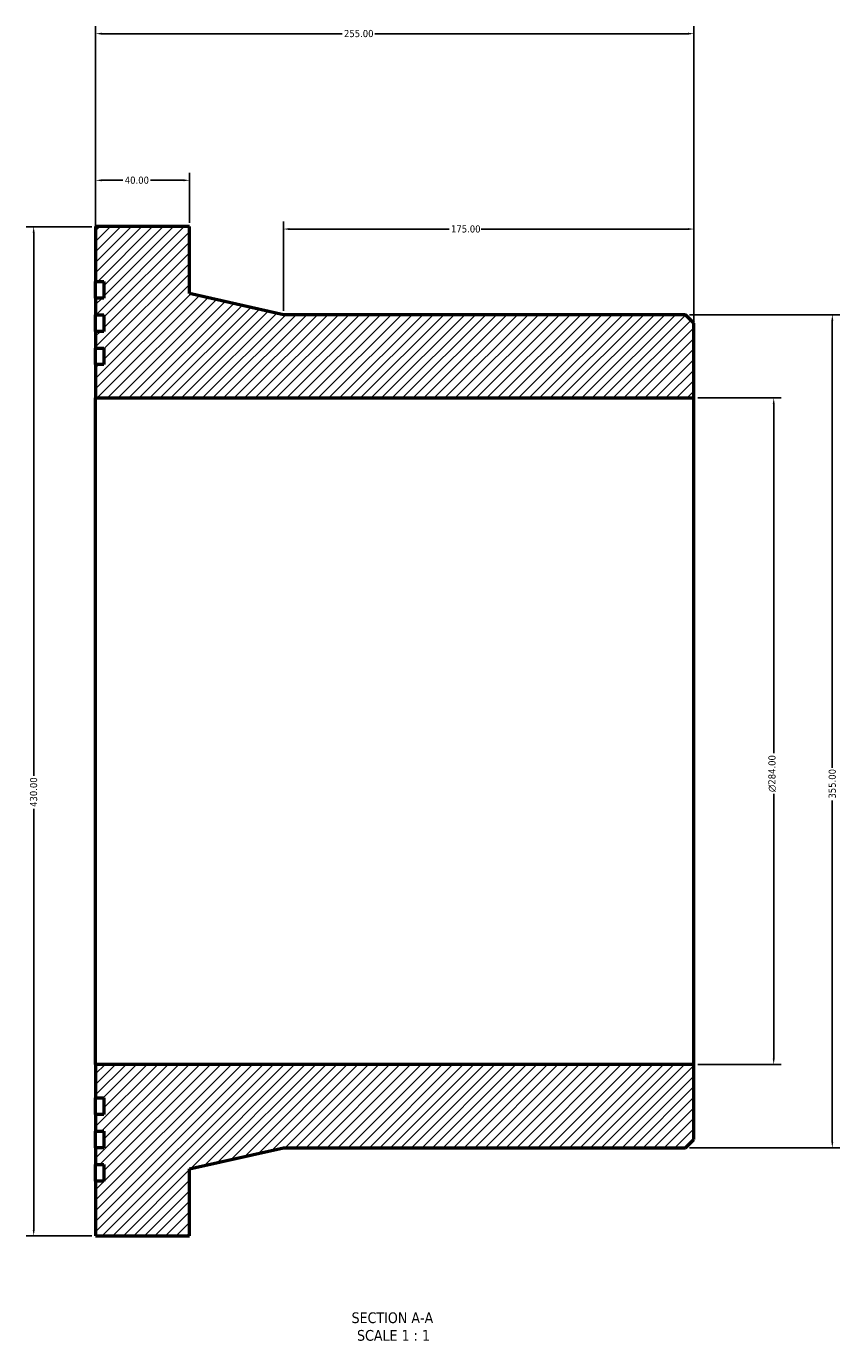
# Model space of a CAD drawing. Header units: millimetres. Extents: x -466 to 1174, y -1011 to 1358.
# Tile 1 of 3: x 288 to 635, y -1011 to -453. Entities that reach past the tile are written whole.
import ezdxf

# ---------------------------------------------------------------- set-up
doc = ezdxf.new("R2010")
doc.units = ezdxf.units.MM
for name, color, linetype, lineweight in [('Dimension (ANSI)', 7, 'Continuous', 25), ('Hatch (ANSI)', 7, 'Continuous', 18), ('Symbol (ANSI)', 7, 'Continuous', 25), ('Visible (ANSI)', 7, 'Continuous', 50)]:
    doc.layers.add(name, color=color, linetype=linetype, lineweight=lineweight)
doc.styles.add('Label Text (ANSI)', font='tahoma.ttf')
doc.styles.add('Note Text (ANSI)', font='tahoma.ttf')
doc.dimstyles.new('Default - mm (ANSI)', dxfattribs={"dimtxt": 3.048, "dimasz": 2.5, "dimexe": 3.175, "dimexo": 1.6002, "dimgap": 0.8, "dimtad": 0, "dimtoh": 1, "dimrnd": 1e-08, "dimzin": 4, "dimdsep": 46, "dimtxsty": 'Note Text (ANSI)', "dimcen": 0.09, "dimdle": 10, "dimclrd": 256, "dimclre": 256, "dimclrt": 256, "dimadec": 1, "dimazin": 1, "dimtfac": 1, "dimtofl": 0, "dimtmove": 0, "dimatfit": 3, "dimfxl": 1, "dimtolj": 1, "dimtzin": 4, "dimlwd": -1, "dimlwe": -1, "dimarcsym": 0})

# ---------------------------------------------------------------- blocks, each defined once
blk = doc.blocks.new('*D7')
at = {"layer": 'Defpoints', "color": 0, "transparency": 16777216}
for p in [(572.85, -611), (572.85, -895), (606.85, -895)]:
    blk.add_point(p, dxfattribs=at)
at = {"layer": 'Dimension (ANSI)', "transparency": 16777216}
for p, q in [((574.45, -611), (610.02, -611)), ((606.85, -613.5), (606.85, -762.28)), ((606.85, -892.5), (606.85, -779.71)), ((574.45, -895), (610.02, -895))]:
    blk.add_line(p, q, dxfattribs=at)
for points in [[(606.43, -613.5), (607.26, -613.5), (606.85, -611)], [(606.43, -892.5), (607.26, -892.5), (606.85, -895)]]:
    blk.add_solid(points, dxfattribs=at)
at = {"layer": 'Dimension (ANSI)', "color": 230, "true_color": 0xff0080, "transparency": 16777216, "insert": (604.56, -778.91), "char_height": 3.048, "attachment_point": 1, "rotation": 90, "style": 'Note Text (ANSI)'}
blk.add_mtext('\\A1;\\fAIGDT|b0|i0;\\H3.0480;\\ln\\fTahoma|b0|i0;\\H3.0480;284.00', dxfattribs=at)
blk = doc.blocks.new('*D8')
at = {"layer": 'Defpoints', "color": 0, "transparency": 16777216}
for p in [(317.85, -538), (291.43, -968), (317.85, -968)]:
    blk.add_point(p, dxfattribs=at)
at = {"layer": 'Dimension (ANSI)', "transparency": 16777216}
for p, q in [((316.25, -538), (288.25, -538)), ((291.43, -540.5), (291.43, -771.97)), ((291.43, -965.5), (291.43, -786.03)), ((316.25, -968), (288.25, -968))]:
    blk.add_line(p, q, dxfattribs=at)
for points in [[(291.01, -540.5), (291.84, -540.5), (291.43, -538)], [(291.01, -965.5), (291.84, -965.5), (291.43, -968)]]:
    blk.add_solid(points, dxfattribs=at)
at = {"layer": 'Dimension (ANSI)', "color": 230, "true_color": 0xff0080, "transparency": 16777216, "insert": (289.84, -785.23), "char_height": 3.048, "attachment_point": 1, "rotation": 90, "style": 'Note Text (ANSI)'}
blk.add_mtext('\\A1;430.00', dxfattribs=at)
blk = doc.blocks.new('*D9')
at = {"layer": 'Defpoints', "color": 0, "transparency": 16777216}
for p in [(397.85, -539.02), (397.85, -575.5), (572.85, -579.05)]:
    blk.add_point(p, dxfattribs=at)
at = {"layer": 'Dimension (ANSI)', "transparency": 16777216}
for p, q in [((397.85, -573.9), (397.85, -535.85)), ((572.85, -577.45), (572.85, -535.85)), ((400.35, -539.02), (468.51, -539.02)), ((570.35, -539.02), (482.19, -539.02))]:
    blk.add_line(p, q, dxfattribs=at)
for points in [[(400.35, -538.6), (400.35, -539.44), (397.85, -539.02)], [(570.35, -538.6), (570.35, -539.44), (572.85, -539.02)]]:
    blk.add_solid(points, dxfattribs=at)
at = {"layer": 'Dimension (ANSI)', "color": 230, "true_color": 0xff0080, "transparency": 16777216, "insert": (469.31, -537.43), "char_height": 3.048, "attachment_point": 1, "style": 'Note Text (ANSI)'}
blk.add_mtext('\\A1;175.00', dxfattribs=at)
blk = doc.blocks.new('*D10')
at = {"layer": 'Defpoints', "color": 0, "transparency": 16777216}
for p in [(317.85, -518.25), (317.85, -538), (357.85, -538)]:
    blk.add_point(p, dxfattribs=at)
at = {"layer": 'Dimension (ANSI)', "transparency": 16777216}
for p, q in [((317.85, -536.4), (317.85, -515.07)), ((320.35, -518.25), (329.46, -518.25)), ((355.35, -518.25), (341.23, -518.25)), ((357.85, -536.4), (357.85, -515.07))]:
    blk.add_line(p, q, dxfattribs=at)
for points in [[(320.35, -517.83), (320.35, -518.66), (317.85, -518.25)], [(355.35, -517.83), (355.35, -518.66), (357.85, -518.25)]]:
    blk.add_solid(points, dxfattribs=at)
at = {"layer": 'Dimension (ANSI)', "color": 230, "true_color": 0xff0080, "transparency": 16777216, "insert": (330.26, -516.66), "char_height": 3.048, "attachment_point": 1, "style": 'Note Text (ANSI)'}
blk.add_mtext('\\A1;40.00', dxfattribs=at)
blk = doc.blocks.new('*D11')
at = {"layer": 'Defpoints', "color": 0, "transparency": 16777216}
for p in [(317.85, -455.77), (317.85, -611), (572.85, -611)]:
    blk.add_point(p, dxfattribs=at)
at = {"layer": 'Dimension (ANSI)', "transparency": 16777216}
for p, q in [((317.85, -609.4), (317.85, -452.59)), ((572.85, -609.4), (572.85, -452.59)), ((320.35, -455.77), (422.89, -455.77)), ((570.35, -455.77), (436.81, -455.77))]:
    blk.add_line(p, q, dxfattribs=at)
for points in [[(320.35, -455.35), (320.35, -456.18), (317.85, -455.77)], [(570.35, -455.35), (570.35, -456.18), (572.85, -455.77)]]:
    blk.add_solid(points, dxfattribs=at)
at = {"layer": 'Dimension (ANSI)', "color": 230, "true_color": 0xff0080, "transparency": 16777216, "insert": (423.69, -454.18), "char_height": 3.048, "attachment_point": 1, "style": 'Note Text (ANSI)'}
blk.add_mtext('\\A1;255.00', dxfattribs=at)
blk = doc.blocks.new('*D12')
at = {"layer": 'Defpoints', "color": 0, "transparency": 16777216}
for p in [(569.3, -575.5), (569.3, -930.5), (631.83, -930.5)]:
    blk.add_point(p, dxfattribs=at)
at = {"layer": 'Dimension (ANSI)', "transparency": 16777216}
for p, q in [((570.9, -575.5), (635.01, -575.5)), ((631.83, -578), (631.83, -768.52)), ((631.83, -928), (631.83, -782.47)), ((570.9, -930.5), (635.01, -930.5))]:
    blk.add_line(p, q, dxfattribs=at)
for points in [[(631.42, -578), (632.25, -578), (631.83, -575.5)], [(631.42, -928), (632.25, -928), (631.83, -930.5)]]:
    blk.add_solid(points, dxfattribs=at)
at = {"layer": 'Dimension (ANSI)', "color": 230, "true_color": 0xff0080, "transparency": 16777216, "insert": (630.25, -781.67), "char_height": 3.048, "attachment_point": 1, "rotation": 90, "style": 'Note Text (ANSI)'}
blk.add_mtext('\\A1;355.00', dxfattribs=at)

msp = doc.modelspace()

# ---------------------------------------------------------------- hatches: boundary and pattern name
at = {"layer": 'Hatch (ANSI)'}
h = msp.add_hatch(dxfattribs=at)
h.set_pattern_fill('ANSI31', color=256, scale=25.4, style=0)
h.set_pattern_definition([(45, (0, 0), (-2.245064, 2.245064), [])])
h.paths.add_polyline_path([(317.848, -561.296), (321.398, -561.296), (321.398, -568.396), (317.848, -568.396), (317.848, -575.496), (321.398, -575.496), (321.398, -582.596), (317.848, -582.596), (317.848, -589.696), (321.398, -589.696), (321.398, -596.796), (317.848, -596.796), (317.848, -610.996), (572.848, -610.996), (572.848, -579.046), (569.298, -575.496), (397.848, -575.496), (357.848, -566.496), (357.848, -537.996), (317.848, -537.996)])
h.paths.add_polyline_path([(321.398, -944.696), (317.848, -944.696), (317.848, -967.996), (357.848, -967.996), (357.848, -939.496), (397.848, -930.496), (569.298, -930.496), (572.848, -926.946), (572.848, -894.996), (317.848, -894.996), (317.848, -909.196), (321.398, -909.196), (321.398, -916.296), (317.848, -916.296), (317.848, -923.396), (321.398, -923.396), (321.398, -930.496), (317.848, -930.496), (317.848, -937.596), (321.398, -937.596)])

# ---------------------------------------------------------------- linework, layer by layer
at = {"layer": 'Visible (ANSI)'}
for p, q in [((357.848, -537.996), (317.848, -537.996)), ((317.848, -537.996), (317.848, -561.296)), ((357.848, -566.496), (357.848, -537.996)), ((317.848, -561.296), (321.398, -561.296)), ((317.848, -568.396), (317.848, -561.296)), ((321.398, -561.296), (321.398, -568.396)), ((321.398, -568.396), (317.848, -568.396)), ((317.848, -568.396), (317.848, -575.496)), ((397.848, -575.496), (357.848, -566.496)), ((317.848, -575.496), (321.398, -575.496)), ((317.848, -582.596), (317.848, -575.496)), ((321.398, -575.496), (321.398, -582.596)), ((569.298, -575.496), (397.848, -575.496)), ((572.848, -579.046), (569.298, -575.496)), ((572.848, -610.996), (572.848, -579.046)), ((321.398, -582.596), (317.848, -582.596)), ((317.848, -582.596), (317.848, -589.696)), ((317.848, -589.696), (321.398, -589.696)), ((317.848, -596.796), (317.848, -589.696)), ((321.398, -589.696), (321.398, -596.796)), ((321.398, -596.796), (317.848, -596.796)), ((317.848, -596.796), (317.848, -610.996)), ((317.848, -610.996), (572.848, -610.996)), ((317.848, -894.996), (317.848, -610.996)), ((572.848, -894.996), (572.848, -610.996)), ((572.848, -894.996), (317.848, -894.996)), ((317.848, -894.996), (317.848, -909.196)), ((572.848, -926.946), (572.848, -894.996)), ((317.848, -909.196), (321.398, -909.196)), ((317.848, -916.296), (317.848, -909.196)), ((321.398, -909.196), (321.398, -916.296)), ((321.398, -916.296), (317.848, -916.296)), ((317.848, -916.296), (317.848, -923.396)), ((317.848, -923.396), (321.398, -923.396)), ((317.848, -930.496), (317.848, -923.396)), ((321.398, -923.396), (321.398, -930.496)), ((569.298, -930.496), (572.848, -926.946)), ((321.398, -930.496), (317.848, -930.496)), ((317.848, -930.496), (317.848, -937.596)), ((357.848, -939.496), (397.848, -930.496)), ((397.848, -930.496), (569.298, -930.496)), ((317.848, -937.596), (321.398, -937.596)), ((317.848, -944.696), (317.848, -937.596)), ((321.398, -937.596), (321.398, -944.696)), ((357.848, -967.996), (357.848, -939.496)), ((321.398, -944.696), (317.848, -944.696)), ((317.848, -944.696), (317.848, -967.996)), ((317.848, -967.996), (357.848, -967.996))]:
    msp.add_line(p, q, dxfattribs=at)

# ---------------------------------------------------------------- texts
at = {"layer": 'Symbol (ANSI)', "char_height": 4.572, "attachment_point": 7, "style": 'Label Text (ANSI)'}
for s, insert in [('SECTION A-A', (426.924, -1005.261)), ('SCALE 1 : 1', (429.243, -1012.774))]:
    msp.add_mtext(s, dxfattribs=dict(at, insert=insert))

# ---------------------------------------------------------------- dimensions: what is measured, and where the dimension line sits
at = {"layer": 'Dimension (ANSI)'}
for base, p1, p2, angle, picture, middle in [((317.848, -455.768), (572.848, -610.996), (317.848, -610.996), 180, '*D11', (429.848, -455.768)), ((317.848, -518.246), (357.848, -537.996), (317.848, -537.996), 180, '*D10', (335.348, -518.246)), ((397.848, -539.021), (572.848, -579.046), (397.848, -575.496), 180, '*D9', (475.348, -539.021)), ((291.426, -967.996), (317.848, -537.996), (317.848, -967.996), 90, '*D8', (291.426, -778.996)), ((631.833, -930.496), (569.298, -575.496), (569.298, -930.496), 90, '*D12', (631.833, -775.496))]:
    dim = msp.add_linear_dim(base=base, p1=p1, p2=p2, angle=angle, dimstyle='Default - mm (ANSI)', override={"dimtoh": 0, "dimdec": 2, "dimtp": 0, "dimtm": 0, "dimtdec": 2, "dimatfit": 1}, dxfattribs=at)
    dim.commit()
    dim.dimension.update_dxf_attribs({"geometry": picture, "text_midpoint": middle, "dimtype": 160})
dim = msp.add_linear_dim(base=(606.848, -894.996), p1=(572.848, -610.996), p2=(572.848, -894.996), angle=90, text='\\fAIGDT|b0|i0;\\H3.0480;\\ln\\fTahoma|b0|i0;\\H3.0480;<>', dimstyle='Default - mm (ANSI)', override={"dimtoh": 0, "dimdec": 2, "dimtp": 0, "dimtm": 0, "dimtdec": 2, "dimatfit": 1}, dxfattribs=at)
dim.commit()
dim.dimension.update_dxf_attribs({"geometry": '*D7', "text_midpoint": (606.848, -770.996), "dimtype": 160})

doc.saveas('drawing.dxf')
